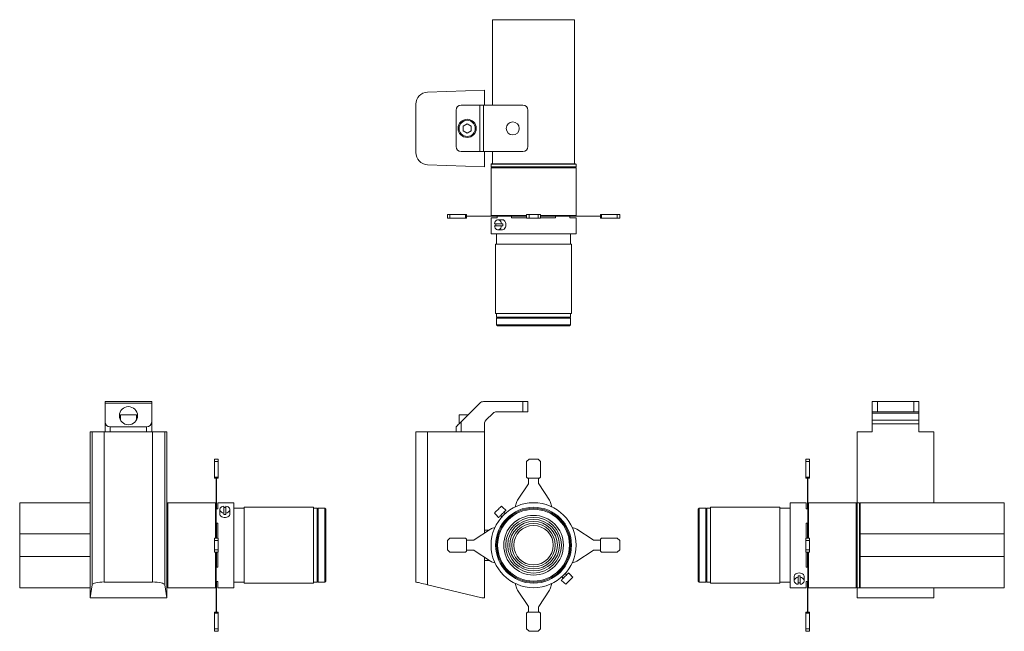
# Model space of a CAD drawing. Header units: millimetres. Extents: x -222 to 751, y 4 to 609.
import ezdxf

# ---------------------------------------------------------------- set-up
doc = ezdxf.new("R2010")
doc.units = ezdxf.units.MM

msp = doc.modelspace()

# ---------------------------------------------------------------- linework, layer by layer
at = {"color": 7, "linetype": 'Continuous', "lineweight": 15}
for p, q in [((326.37, 608.67), (245.37, 608.67)), ((245.37, 524.17), (245.37, 608.67)), ((326.37, 466.17), (326.37, 608.67)), ((181.03, 537.04), (237.27, 539.11)), ((237.27, 524.17), (237.27, 539.11)), ((169.47, 477.29), (169.47, 525.05)), ((209.27, 519.17), (209.27, 483.17)), ((214.27, 524.17), (232.81, 524.17)), ((232.81, 524.17), (232.81, 478.17)), ((232.81, 524.17), (236.34, 524.17)), ((236.34, 524.17), (236.34, 478.17)), ((236.34, 524.17), (275.27, 524.17)), ((280.27, 519.17), (280.27, 483.17)), ((220.27, 505.84), (216.22, 503.5)), ((216.22, 503.5), (216.22, 498.83)), ((216.22, 498.83), (220.27, 496.49)), ((224.32, 503.5), (220.27, 505.84)), ((220.27, 496.49), (224.32, 498.83)), ((224.32, 498.83), (224.32, 503.5)), ((214.27, 478.17), (232.81, 478.17)), ((232.81, 478.17), (236.34, 478.17)), ((236.34, 478.17), (275.27, 478.17)), ((237.27, 463.22), (237.27, 478.17)), ((245.37, 466.17), (245.37, 478.17)), ((237.27, 463.22), (181.03, 465.29)), ((244.37, 466.17), (243.87, 465.67)), ((243.87, 465.67), (243.87, 463.17)), ((243.87, 465.67), (327.87, 465.67)), ((243.87, 463.17), (244.37, 462.67)), ((243.87, 463.17), (327.87, 463.17)), ((244.37, 462.67), (243.87, 462.17)), ((243.87, 462.17), (243.87, 414.97)), ((243.87, 462.17), (327.87, 462.17)), ((244.37, 466.17), (245.37, 466.17)), ((244.37, 462.67), (327.37, 462.67)), ((245.37, 466.17), (326.37, 466.17)), ((326.37, 466.17), (327.37, 466.17)), ((327.87, 465.67), (327.37, 466.17)), ((327.37, 462.67), (327.87, 463.17)), ((327.87, 462.17), (327.37, 462.67)), ((327.87, 463.17), (327.87, 465.67)), ((327.87, 414.97), (327.87, 462.17)), ((200.71, 412.37), (200.71, 416.17)), ((203.21, 416.17), (200.71, 416.17)), ((203.21, 412.37), (200.71, 412.37)), ((203.21, 412.37), (203.21, 416.17)), ((218.71, 416.17), (203.21, 416.17)), ((218.71, 412.37), (203.21, 412.37)), ((218.71, 412.37), (218.71, 416.17)), ((219.71, 416.17), (218.71, 416.17)), ((219.71, 412.37), (218.71, 412.37)), ((219.71, 412.37), (219.71, 416.17)), ((226.47, 414.47), (219.71, 414.47)), ((226.47, 414.27), (219.71, 414.27)), ((226.47, 414.27), (226.47, 414.47)), ((227.03, 414.47), (226.47, 414.47)), ((227.03, 414.27), (226.47, 414.27)), ((227.03, 414.27), (227.03, 414.47)), ((243.22, 414.47), (227.03, 414.47)), ((243.22, 414.27), (227.03, 414.27)), ((243.22, 414.27), (243.22, 414.47)), ((244.41, 414.47), (243.22, 414.47)), ((244.41, 414.27), (243.22, 414.27)), ((243.87, 414.97), (244.37, 414.47)), ((243.87, 414.97), (278.87, 414.97)), ((243.87, 412.67), (243.87, 396.87)), ((249.97, 412.67), (243.87, 412.67)), ((244.41, 414.27), (244.41, 414.47)), ((248.36, 414.47), (244.41, 414.47)), ((249.97, 414.27), (244.41, 414.27)), ((248.36, 414.47), (249.97, 414.47)), ((249.97, 414.47), (249.97, 412.67)), ((249.97, 414.47), (264.07, 414.47)), ((254.9, 410.87), (250.66, 410.87)), ((264.07, 412.67), (264.07, 414.47)), ((264.07, 414.47), (267.44, 414.47)), ((264.27, 414.27), (264.07, 414.27)), ((278.87, 412.67), (264.07, 412.67)), ((264.27, 414.27), (264.27, 414.47)), ((264.77, 414.27), (264.27, 414.27)), ((264.77, 414.27), (264.77, 414.47)), ((265.27, 414.27), (264.77, 414.27)), ((265.27, 414.27), (265.27, 414.47)), ((265.77, 414.27), (265.27, 414.27)), ((265.77, 414.27), (265.77, 414.47)), ((269.41, 414.27), (265.77, 414.27)), ((269.41, 414.47), (267.44, 414.47)), ((269.41, 414.27), (269.41, 414.47)), ((269.99, 414.47), (269.41, 414.47)), ((269.99, 414.27), (269.41, 414.27)), ((269.99, 414.27), (269.99, 414.47)), ((278.87, 414.47), (269.99, 414.47)), ((278.87, 414.27), (269.99, 414.27)), ((278.87, 412.37), (278.87, 416.17)), ((281.37, 416.17), (278.87, 416.17)), ((281.37, 412.37), (278.87, 412.37)), ((281.37, 412.37), (281.37, 416.17)), ((290.37, 416.17), (281.37, 416.17)), ((290.37, 412.37), (281.37, 412.37)), ((290.37, 412.37), (290.37, 416.17)), ((292.87, 416.17), (290.37, 416.17)), ((292.87, 412.37), (290.37, 412.37)), ((292.87, 412.37), (292.87, 416.17)), ((292.87, 414.97), (327.87, 414.97)), ((301.75, 414.47), (292.87, 414.47)), ((301.75, 414.27), (292.87, 414.27)), ((307.67, 412.67), (292.87, 412.67)), ((301.75, 414.27), (301.75, 414.47)), ((302.33, 414.47), (301.75, 414.47)), ((302.33, 414.27), (301.75, 414.27)), ((302.33, 414.27), (302.33, 414.47)), ((304.3, 414.47), (302.33, 414.47)), ((305.97, 414.27), (302.33, 414.27)), ((304.3, 414.47), (307.67, 414.47)), ((305.97, 414.27), (305.97, 414.47)), ((306.47, 414.27), (305.97, 414.27)), ((306.47, 414.27), (306.47, 414.47)), ((306.97, 414.27), (306.47, 414.27)), ((306.97, 414.27), (306.97, 414.47)), ((307.47, 414.27), (306.97, 414.27)), ((307.47, 414.27), (307.47, 414.47)), ((307.67, 414.27), (307.47, 414.27)), ((307.67, 414.47), (307.67, 412.67)), ((307.67, 414.47), (321.77, 414.47)), ((321.77, 412.67), (321.77, 414.47)), ((321.77, 414.47), (323.38, 414.47)), ((327.33, 414.27), (321.77, 414.27)), ((327.87, 412.67), (321.77, 412.67)), ((327.33, 414.47), (323.38, 414.47)), ((327.33, 414.27), (327.33, 414.47)), ((328.53, 414.47), (327.33, 414.47)), ((328.53, 414.27), (327.33, 414.27)), ((327.37, 414.47), (327.87, 414.97)), ((327.87, 396.87), (327.87, 412.67)), ((328.53, 414.27), (328.53, 414.47)), ((344.72, 414.47), (328.53, 414.47)), ((344.72, 414.27), (328.53, 414.27)), ((344.72, 414.27), (344.72, 414.47)), ((345.27, 414.47), (344.72, 414.47)), ((345.27, 414.27), (344.72, 414.27)), ((345.27, 414.27), (345.27, 414.47)), ((352.03, 414.47), (345.27, 414.47)), ((352.03, 414.27), (345.27, 414.27)), ((352.03, 412.37), (352.03, 416.17)), ((353.03, 416.17), (352.03, 416.17)), ((353.03, 412.37), (352.03, 412.37)), ((353.03, 412.37), (353.03, 416.17)), ((368.53, 416.17), (353.03, 416.17)), ((368.53, 412.37), (353.03, 412.37)), ((368.53, 412.37), (368.53, 416.17)), ((371.03, 416.17), (368.53, 416.17)), ((371.03, 412.37), (368.53, 412.37)), ((371.03, 412.37), (371.03, 416.17)), ((247.19, 406.87), (254.12, 406.87)), ((254.12, 404.87), (247.19, 404.87)), ((250.66, 400.87), (254.9, 400.87)), ((254.12, 406.87), (255.54, 406.87)), ((255.54, 404.87), (254.12, 404.87)), ((285.87, 396.87), (243.87, 396.87)), ((249.37, 396.87), (249.37, 386.67)), ((327.87, 396.87), (285.87, 396.87)), ((322.37, 386.67), (322.37, 396.87)), ((248.37, 386.67), (248.37, 318.17)), ((285.87, 386.67), (248.37, 386.67)), ((323.37, 386.67), (285.87, 386.67)), ((323.37, 318.17), (323.37, 386.67)), ((285.87, 318.17), (248.37, 318.17)), ((249.37, 318.17), (249.37, 314.67)), ((249.37, 314.67), (249.87, 314.17)), ((249.37, 314.67), (322.37, 314.67)), ((249.87, 314.17), (249.37, 313.67)), ((249.37, 313.67), (249.37, 306.97)), ((249.37, 313.67), (322.37, 313.67)), ((249.87, 314.17), (321.87, 314.17)), ((323.37, 318.17), (285.87, 318.17)), ((321.87, 314.17), (322.37, 314.67)), ((322.37, 313.67), (321.87, 314.17)), ((322.37, 314.67), (322.37, 318.17)), ((322.37, 306.97), (322.37, 313.67)), ((249.37, 306.97), (250.37, 305.97)), ((249.37, 306.97), (322.37, 306.97)), ((321.37, 305.97), (250.37, 305.97)), ((321.37, 305.97), (322.37, 306.97)), ((-137.6, 231.03), (-91.6, 231.03)), ((-137.6, 229.57), (-137.6, 231.03)), ((-137.6, 229.57), (-91.6, 229.57)), ((-137.6, 211.03), (-137.6, 229.57)), ((-91.6, 229.57), (-91.6, 231.03)), ((-91.6, 211.03), (-91.6, 229.57)), ((214.27, 211.03), (232.81, 229.57)), ((236.34, 231.03), (275.27, 231.03)), ((275.27, 221.03), (275.27, 231.03)), ((275.27, 231.03), (280.27, 231.03)), ((280.27, 231.03), (280.27, 221.03)), ((620.7, 221.03), (620.7, 231.03)), ((620.7, 231.03), (625.7, 231.03)), ((625.7, 231.03), (625.7, 221.03)), ((661.7, 231.03), (625.7, 231.03)), ((661.7, 221.03), (661.7, 231.03)), ((661.7, 231.03), (666.7, 231.03)), ((666.7, 231.03), (666.7, 221.03)), ((-122.6, 218.03), (-122.6, 212.91)), ((-122.6, 218.03), (-106.6, 218.03)), ((-106.6, 212.91), (-106.6, 218.03)), ((212.27, 218.03), (212.27, 209.03)), ((212.27, 218.03), (221.27, 218.03)), ((245.81, 219.57), (238.74, 212.5)), ((275.27, 221.03), (249.34, 221.03)), ((280.27, 221.03), (275.27, 221.03)), ((625.7, 221.03), (620.7, 221.03)), ((620.7, 221.03), (620.7, 219.57)), ((666.7, 219.57), (620.7, 219.57)), ((620.7, 219.57), (620.7, 212.5)), ((661.7, 221.03), (625.7, 221.03)), ((666.7, 221.03), (661.7, 221.03)), ((666.7, 221.03), (666.7, 219.57)), ((666.7, 219.57), (666.7, 212.5)), ((-137.6, 201.03), (-137.6, 211.03)), ((-132.6, 206.03), (-96.6, 206.03)), ((-132.6, 206.03), (-132.6, 201.03)), ((-96.6, 201.03), (-96.6, 206.03)), ((-91.6, 211.03), (-91.6, 201.03)), ((209.27, 201.03), (209.27, 206.03)), ((214.27, 211.03), (214.27, 201.03)), ((237.27, 208.96), (237.27, 201.03)), ((666.7, 212.5), (620.7, 212.5)), ((620.7, 212.5), (620.7, 208.96)), ((666.7, 208.96), (620.7, 208.96)), ((620.7, 208.96), (620.7, 201.03)), ((666.7, 212.5), (666.7, 208.96)), ((666.7, 208.96), (666.7, 201.03)), ((-152.55, 201.03), (-152.55, 37.03)), ((-150.47, 201.03), (-152.55, 201.03)), ((-150.47, 49.87), (-150.47, 201.03)), ((-150.47, 201.03), (-138.48, 201.03)), ((-138.48, 201.03), (-138.48, 52.63)), ((-90.72, 201.03), (-138.48, 201.03)), ((-90.72, 52.63), (-90.72, 201.03)), ((-90.72, 201.03), (-78.73, 201.03)), ((-78.73, 201.03), (-78.73, 49.87)), ((-76.66, 201.03), (-78.73, 201.03)), ((-76.66, 37.03), (-76.66, 201.03)), ((169.47, 52.63), (169.47, 201.03)), ((169.47, 201.03), (181.03, 201.03)), ((181.03, 201.03), (181.03, 49.87)), ((237.27, 201.03), (181.03, 201.03)), ((237.27, 100.98), (237.27, 201.03)), ((605.75, 131.03), (605.75, 201.03)), ((605.75, 201.03), (620.7, 201.03)), ((666.7, 201.03), (681.64, 201.03)), ((681.64, 201.03), (681.64, 131.03)), ((-25.8, 174.19), (-29.6, 174.19)), ((-29.6, 174.19), (-29.6, 171.69)), ((-25.8, 171.69), (-29.6, 171.69)), ((-29.6, 171.69), (-29.6, 156.19)), ((-25.8, 174.19), (-25.8, 171.69)), ((-25.8, 171.69), (-25.8, 156.19)), ((281.37, 174.19), (278.87, 171.69)), ((278.87, 171.69), (278.87, 156.19)), ((290.37, 174.19), (281.37, 174.19)), ((292.87, 171.69), (290.37, 174.19)), ((292.87, 156.19), (292.87, 171.69)), ((554.9, 174.19), (558.7, 174.19)), ((554.9, 171.69), (554.9, 174.19)), ((554.9, 156.19), (554.9, 171.69)), ((554.9, 171.69), (558.7, 171.69)), ((558.7, 171.69), (558.7, 174.19)), ((558.7, 156.19), (558.7, 171.69)), ((-25.8, 156.19), (-29.6, 156.19)), ((-29.6, 156.19), (-29.6, 155.19)), ((-25.8, 156.19), (-25.8, 155.19)), ((278.87, 156.19), (279.87, 155.19)), ((291.87, 155.19), (292.87, 156.19)), ((554.9, 155.19), (554.9, 156.19)), ((554.9, 156.19), (558.7, 156.19)), ((558.7, 155.19), (558.7, 156.19)), ((-25.8, 155.19), (-29.6, 155.19)), ((-27.9, 155.19), (-27.9, 150.14)), ((-27.7, 150.14), (-27.9, 150.14)), ((-27.9, 150.14), (-27.9, 149.59)), ((-27.7, 149.59), (-27.9, 149.59)), ((-27.9, 149.59), (-27.9, 133.4)), ((-27.7, 155.19), (-27.7, 150.14)), ((-27.7, 150.14), (-27.7, 149.59)), ((-27.7, 149.59), (-27.7, 133.4)), ((280.71, 149.59), (269.99, 133.4)), ((279.87, 155.19), (291.87, 155.19)), ((280.87, 155.19), (280.87, 150.14)), ((290.87, 150.14), (290.87, 155.19)), ((301.75, 133.4), (291.04, 149.59)), ((554.9, 155.19), (558.7, 155.19)), ((556.8, 150.14), (556.8, 155.19)), ((556.8, 150.14), (557, 150.14)), ((556.8, 149.59), (556.8, 150.14)), ((556.8, 149.59), (557, 149.59)), ((556.8, 133.4), (556.8, 149.59)), ((557, 150.14), (557, 155.19)), ((557, 149.59), (557, 150.14)), ((557, 133.4), (557, 149.59)), ((-152.55, 131.03), (-222.1, 131.03)), ((-222.1, 131.03), (-222.1, 100.16)), ((-76.6, 131.03), (-76.66, 131.03)), ((-76.1, 130.53), (-76.6, 131.03)), ((-76.6, 47.03), (-76.6, 131.03)), ((-75.6, 131.03), (-76.1, 130.53)), ((-76.1, 47.53), (-76.1, 130.53)), ((-28.4, 131.03), (-75.6, 131.03)), ((-75.6, 47.03), (-75.6, 131.03)), ((-27.9, 130.53), (-28.4, 131.03)), ((-28.4, 96.03), (-28.4, 131.03)), ((-27.7, 133.4), (-27.9, 133.4)), ((-27.9, 133.4), (-27.9, 132.21)), ((-27.9, 132.21), (-27.9, 126.22)), ((-27.7, 132.21), (-27.9, 132.21)), ((-27.7, 133.4), (-27.7, 132.21)), ((-27.7, 132.21), (-27.7, 124.93)), ((-10.3, 131.03), (-26.1, 131.03)), ((-26.1, 131.03), (-26.1, 124.93)), ((-20.3, 120.78), (-20.3, 127.71)), ((-18.3, 127.71), (-18.3, 120.78)), ((-10.3, 131.03), (-10.3, 47.03)), ((68.4, 126.53), (-0.1, 126.53)), ((-0.1, 126.53), (-0.1, 51.53)), ((68.4, 126.53), (68.4, 51.53)), ((255.54, 126.3), (254.12, 127.71)), ((269.41, 132.21), (267.66, 126.88)), ((304.08, 126.88), (302.33, 132.21)), ((529.2, 126.53), (460.7, 126.53)), ((460.7, 51.53), (460.7, 126.53)), ((529.2, 51.53), (529.2, 126.53)), ((555.2, 131.03), (539.4, 131.03)), ((539.4, 47.03), (539.4, 131.03)), ((555.2, 124.93), (555.2, 131.03)), ((556.8, 133.4), (557, 133.4)), ((556.8, 132.21), (556.8, 133.4)), ((556.8, 132.21), (557, 132.21)), ((556.8, 124.93), (556.8, 132.21)), ((557, 132.21), (557, 133.4)), ((557, 126.22), (557, 132.21)), ((557.5, 131.03), (557, 130.53)), ((604.7, 131.03), (557.5, 131.03)), ((557.5, 131.03), (557.5, 96.03)), ((605.2, 130.53), (604.7, 131.03)), ((604.7, 131.03), (604.7, 47.03)), ((605.7, 131.03), (605.2, 130.53)), ((605.2, 130.53), (605.2, 47.53)), ((608.2, 131.03), (605.7, 131.03)), ((605.7, 131.03), (605.7, 47.03)), ((608.7, 130.53), (608.2, 131.03)), ((608.2, 131.03), (608.2, 47.03)), ((751.2, 131.03), (608.7, 131.03)), ((608.7, 131.03), (608.7, 100.16)), ((751.2, 100.16), (751.2, 131.03)), ((-27.9, 124.93), (-27.9, 126.22)), ((-27.9, 110.83), (-27.9, 124.93)), ((-26.1, 124.93), (-27.9, 124.93)), ((-24.3, 124.25), (-24.3, 120)), ((-20.3, 119.37), (-20.3, 120.78)), ((-18.3, 120.78), (-18.3, 119.37)), ((-14.3, 120), (-14.3, 124.25)), ((-0.1, 125.53), (-10.3, 125.53)), ((71.9, 125.53), (68.4, 125.53)), ((72.4, 125.03), (71.9, 125.53)), ((71.9, 52.53), (71.9, 125.53)), ((72.9, 125.53), (72.4, 125.03)), ((72.4, 53.03), (72.4, 125.03)), ((79.6, 125.53), (72.9, 125.53)), ((72.9, 52.53), (72.9, 125.53)), ((80.6, 124.53), (79.6, 125.53)), ((79.6, 52.53), (79.6, 125.53)), ((80.6, 124.53), (80.6, 53.53)), ((247.19, 120.78), (248.61, 119.37)), ((248.54, 119.3), (251.36, 116.47)), ((253.2, 118.31), (254.52, 116.99)), ((258.44, 123.54), (255.61, 126.37)), ((257.92, 120.38), (256.6, 121.7)), ((449.5, 125.53), (448.5, 124.53)), ((448.5, 53.53), (448.5, 124.53)), ((456.2, 125.53), (449.5, 125.53)), ((449.5, 125.53), (449.5, 52.53)), ((456.7, 125.03), (456.2, 125.53)), ((456.2, 125.53), (456.2, 89.03)), ((457.2, 125.53), (456.7, 125.03)), ((456.7, 125.03), (456.7, 89.03)), ((460.7, 125.53), (457.2, 125.53)), ((457.2, 125.53), (457.2, 89.03)), ((539.4, 125.53), (529.2, 125.53)), ((557, 124.93), (555.2, 124.93)), ((557, 126.22), (557, 124.93)), ((557, 124.93), (557, 110.83)), ((-27.9, 110.83), (-26.1, 110.83)), ((-27.9, 106.79), (-27.9, 110.83)), ((-27.7, 110), (-27.9, 110)), ((-27.7, 109.76), (-27.9, 109.76)), ((-27.7, 110.83), (-27.7, 110)), ((-27.7, 110), (-27.7, 109.76)), ((-27.7, 109.76), (-27.7, 105.49)), ((-26.1, 110.83), (-26.1, 96.03)), ((555.2, 110.83), (557, 110.83)), ((555.2, 96.03), (555.2, 110.83)), ((556.8, 110), (556.8, 110.83)), ((556.8, 110), (557, 110)), ((556.8, 109.76), (556.8, 110)), ((556.8, 109.76), (557, 109.76)), ((556.8, 105.49), (556.8, 109.76)), ((557, 110.83), (557, 106.79)), ((-152.55, 100.16), (-222.1, 100.16)), ((-222.1, 100.16), (-222.1, 77.91)), ((-27.9, 106.79), (-27.9, 105.49)), ((-27.7, 105.49), (-27.9, 105.49)), ((-27.9, 105.49), (-27.9, 104.91)), ((-27.7, 104.91), (-27.9, 104.91)), ((-27.9, 104.91), (-27.9, 96.03)), ((-27.7, 105.49), (-27.7, 104.91)), ((-27.7, 104.91), (-27.7, 96.03)), ((243.22, 104.91), (227.03, 94.2)), ((241.89, 104.03), (237.27, 104.03)), ((247.71, 106.58), (244.41, 105.49)), ((327.33, 105.49), (324.03, 106.58)), ((344.72, 94.2), (328.53, 104.91)), ((556.8, 105.49), (557, 105.49)), ((556.8, 104.91), (556.8, 105.49)), ((556.8, 104.91), (557, 104.91)), ((556.8, 96.03), (556.8, 104.91)), ((557, 105.49), (557, 106.79)), ((557, 104.91), (557, 105.49)), ((557, 96.03), (557, 104.91)), ((608.7, 100.16), (751.2, 100.16)), ((608.7, 98.09), (608.7, 100.16)), ((608.7, 98.09), (608.7, 79.98)), ((751.2, 77.91), (751.2, 100.16)), ((-25.8, 96.03), (-29.6, 96.03)), ((-29.6, 96.03), (-29.6, 93.53)), ((-25.8, 93.53), (-29.6, 93.53)), ((-29.6, 93.53), (-29.6, 84.53)), ((-25.8, 96.03), (-25.8, 93.53)), ((-25.8, 93.53), (-25.8, 84.53)), ((203.21, 96.03), (200.71, 93.53)), ((200.71, 93.53), (200.71, 84.53)), ((218.71, 96.03), (203.21, 96.03)), ((219.71, 95.03), (218.71, 96.03)), ((219.71, 83.03), (219.71, 95.03)), ((226.47, 94.03), (219.71, 94.03)), ((352.03, 94.03), (345.27, 94.03)), ((353.03, 96.03), (352.03, 95.03)), ((352.03, 95.03), (352.03, 83.03)), ((368.53, 96.03), (353.03, 96.03)), ((371.03, 93.53), (368.53, 96.03)), ((371.03, 84.53), (371.03, 93.53)), ((456.2, 89.03), (456.2, 52.53)), ((456.7, 89.03), (456.7, 53.03)), ((457.2, 89.03), (457.2, 52.53)), ((554.9, 96.03), (558.7, 96.03)), ((554.9, 93.53), (554.9, 96.03)), ((554.9, 84.53), (554.9, 93.53)), ((554.9, 93.53), (558.7, 93.53)), ((558.7, 93.53), (558.7, 96.03)), ((558.7, 84.53), (558.7, 93.53)), ((-222.1, 77.91), (-222.1, 47.03)), ((-152.55, 77.91), (-222.1, 77.91)), ((-25.8, 84.53), (-29.6, 84.53)), ((-29.6, 84.53), (-29.6, 82.03)), ((-25.8, 82.03), (-29.6, 82.03)), ((-28.4, 47.03), (-28.4, 82.03)), ((-27.9, 82.03), (-27.9, 73.16)), ((-27.7, 82.03), (-27.7, 73.16)), ((-26.1, 82.03), (-26.1, 67.23)), ((-25.8, 84.53), (-25.8, 82.03)), ((200.71, 84.53), (203.21, 82.03)), ((203.21, 82.03), (218.71, 82.03)), ((218.71, 82.03), (219.71, 83.03)), ((219.71, 84.03), (226.47, 84.03)), ((227.03, 83.87), (243.22, 73.16)), ((328.53, 73.16), (344.72, 83.87)), ((345.27, 84.03), (352.03, 84.03)), ((352.03, 83.03), (353.03, 82.03)), ((353.03, 82.03), (368.53, 82.03)), ((368.53, 82.03), (371.03, 84.53)), ((554.9, 82.03), (554.9, 84.53)), ((554.9, 84.53), (558.7, 84.53)), ((554.9, 82.03), (558.7, 82.03)), ((555.2, 67.23), (555.2, 82.03)), ((556.8, 73.16), (556.8, 82.03)), ((557, 73.16), (557, 82.03)), ((557.5, 82.03), (557.5, 47.03)), ((558.7, 82.03), (558.7, 84.53)), ((608.7, 77.91), (608.7, 79.98)), ((608.7, 77.91), (751.2, 77.91)), ((608.7, 77.91), (608.7, 47.03)), ((751.2, 47.03), (751.2, 77.91)), ((-27.7, 73.16), (-27.9, 73.16)), ((-27.9, 73.16), (-27.9, 72.58)), ((-27.7, 72.58), (-27.9, 72.58)), ((-27.9, 72.58), (-27.9, 71.28)), ((-27.9, 67.23), (-27.9, 71.28)), ((-27.7, 68.31), (-27.9, 68.31)), ((-27.7, 73.16), (-27.7, 72.58)), ((-27.7, 72.58), (-27.7, 68.31)), ((-27.7, 68.31), (-27.7, 68.07)), ((237.27, 37.03), (237.27, 77.09)), ((237.27, 74.03), (241.89, 74.03)), ((244.41, 72.58), (247.71, 71.49)), ((324.03, 71.49), (327.33, 72.58)), ((556.8, 73.16), (557, 73.16)), ((556.8, 72.58), (556.8, 73.16)), ((556.8, 72.58), (557, 72.58)), ((556.8, 68.31), (556.8, 72.58)), ((556.8, 68.31), (557, 68.31)), ((556.8, 68.07), (556.8, 68.31)), ((557, 72.58), (557, 73.16)), ((557, 71.28), (557, 72.58)), ((557, 71.28), (557, 67.23)), ((-27.7, 68.07), (-27.9, 68.07)), ((-27.9, 53.13), (-27.9, 67.23)), ((-26.1, 67.23), (-27.9, 67.23)), ((-27.7, 68.07), (-27.7, 67.23)), ((318.54, 59.76), (317.22, 61.08)), ((323.21, 58.77), (320.38, 61.6)), ((323.21, 58.77), (323.13, 58.7)), ((324.55, 57.28), (323.13, 58.7)), ((547.4, 57.28), (547.4, 58.7)), ((549.4, 58.7), (549.4, 57.28)), ((557, 67.23), (555.2, 67.23)), ((556.8, 68.07), (557, 68.07)), ((556.8, 67.23), (556.8, 68.07)), ((557, 67.23), (557, 53.13)), ((-150.47, 49.87), (-152.45, 37.03)), ((-138.48, 52.63), (-90.72, 52.63)), ((-76.75, 37.03), (-78.73, 49.87)), ((-27.9, 53.13), (-26.1, 53.13)), ((-27.9, 51.85), (-27.9, 53.13)), ((-27.9, 51.85), (-27.9, 45.86)), ((-27.7, 53.13), (-27.7, 45.86)), ((-26.1, 53.13), (-26.1, 47.03)), ((-10.3, 52.53), (-0.1, 52.53)), ((-0.1, 51.53), (68.4, 51.53)), ((68.4, 52.53), (71.9, 52.53)), ((71.9, 52.53), (72.4, 53.03)), ((72.4, 53.03), (72.9, 52.53)), ((72.9, 52.53), (79.6, 52.53)), ((79.6, 52.53), (80.6, 53.53)), ((234.77, 37.03), (181.03, 49.87)), ((267.66, 51.19), (269.41, 45.86)), ((302.33, 45.86), (304.08, 51.19)), ((313.31, 54.53), (316.14, 51.7)), ((313.82, 57.69), (315.15, 56.37)), ((316.21, 51.77), (317.62, 50.36)), ((448.5, 53.53), (449.5, 52.53)), ((449.5, 52.53), (456.2, 52.53)), ((456.2, 52.53), (456.7, 53.03)), ((456.7, 53.03), (457.2, 52.53)), ((457.2, 52.53), (460.7, 52.53)), ((460.7, 51.53), (529.2, 51.53)), ((529.2, 52.53), (539.4, 52.53)), ((543.4, 58.06), (543.4, 53.82)), ((547.4, 57.28), (547.4, 50.36)), ((549.4, 50.36), (549.4, 57.28)), ((553.4, 53.82), (553.4, 58.06)), ((555.2, 53.13), (557, 53.13)), ((555.2, 47.03), (555.2, 53.13)), ((556.8, 45.86), (556.8, 53.13)), ((557, 53.13), (557, 51.85)), ((557, 45.86), (557, 51.85)), ((-222.1, 47.03), (-152.55, 47.03)), ((-76.66, 47.03), (-76.6, 47.03)), ((-76.6, 47.03), (-76.1, 47.53)), ((-76.1, 47.53), (-75.6, 47.03)), ((-75.6, 47.03), (-28.4, 47.03)), ((-28.4, 47.03), (-27.9, 47.53)), ((-27.7, 45.86), (-27.9, 45.86)), ((-27.9, 45.86), (-27.9, 44.67)), ((-27.7, 44.67), (-27.9, 44.67)), ((-27.9, 44.67), (-27.9, 28.47)), ((-27.7, 45.86), (-27.7, 44.67)), ((-27.7, 44.67), (-27.7, 28.47)), ((-26.1, 47.03), (-10.3, 47.03)), ((269.99, 44.67), (280.71, 28.47)), ((291.04, 28.47), (301.75, 44.67)), ((539.4, 47.03), (555.2, 47.03)), ((556.8, 45.86), (557, 45.86)), ((556.8, 44.67), (556.8, 45.86)), ((556.8, 44.67), (557, 44.67)), ((556.8, 28.47), (556.8, 44.67)), ((557, 47.53), (557.5, 47.03)), ((557, 44.67), (557, 45.86)), ((557, 28.47), (557, 44.67)), ((557.5, 47.03), (604.7, 47.03)), ((604.7, 47.03), (605.2, 47.53)), ((605.2, 47.53), (605.7, 47.03)), ((605.7, 47.03), (608.2, 47.03)), ((605.75, 37.03), (605.75, 47.03)), ((608.2, 47.03), (608.7, 47.53)), ((608.7, 47.03), (751.2, 47.03)), ((681.64, 47.03), (681.64, 37.03)), ((-152.45, 37.03), (-152.55, 37.03)), ((-76.75, 37.03), (-152.45, 37.03)), ((-76.66, 37.03), (-76.75, 37.03)), ((237.27, 37.03), (234.77, 37.03)), ((681.64, 37.03), (605.75, 37.03)), ((-25.8, 22.87), (-29.6, 22.87)), ((-29.6, 22.87), (-29.6, 21.87)), ((-25.8, 21.87), (-29.6, 21.87)), ((-29.6, 21.87), (-29.6, 6.37)), ((-27.7, 28.47), (-27.9, 28.47)), ((-27.9, 28.47), (-27.9, 27.92)), ((-27.7, 27.92), (-27.9, 27.92)), ((-27.9, 27.92), (-27.9, 22.87)), ((-27.7, 28.47), (-27.7, 27.92)), ((-27.7, 27.92), (-27.7, 22.87)), ((-25.8, 22.87), (-25.8, 21.87)), ((-25.8, 21.87), (-25.8, 6.37)), ((279.87, 22.87), (278.87, 21.87)), ((278.87, 21.87), (278.87, 6.37)), ((291.87, 22.87), (279.87, 22.87)), ((280.87, 27.92), (280.87, 22.87)), ((290.87, 22.87), (290.87, 27.92)), ((292.87, 21.87), (291.87, 22.87)), ((292.87, 6.37), (292.87, 21.87)), ((554.9, 22.87), (558.7, 22.87)), ((554.9, 21.87), (554.9, 22.87)), ((554.9, 6.37), (554.9, 21.87)), ((554.9, 21.87), (558.7, 21.87)), ((556.8, 28.47), (557, 28.47)), ((556.8, 27.92), (556.8, 28.47)), ((556.8, 27.92), (557, 27.92)), ((556.8, 22.87), (556.8, 27.92)), ((557, 27.92), (557, 28.47)), ((557, 22.87), (557, 27.92)), ((558.7, 21.87), (558.7, 22.87)), ((558.7, 6.37), (558.7, 21.87)), ((-25.8, 6.37), (-29.6, 6.37)), ((-29.6, 6.37), (-29.6, 3.87)), ((-25.8, 3.87), (-29.6, 3.87)), ((-25.8, 6.37), (-25.8, 3.87)), ((278.87, 6.37), (281.37, 3.87)), ((281.37, 3.87), (290.37, 3.87)), ((290.37, 3.87), (292.87, 6.37)), ((554.9, 6.37), (558.7, 6.37)), ((554.9, 3.87), (554.9, 6.37)), ((554.9, 3.87), (558.7, 3.87)), ((558.7, 3.87), (558.7, 6.37))]:
    msp.add_line(p, q, dxfattribs=at)
at = {"color": 7, "linetype": 'Continuous', "lineweight": 15, "flags": 128}
for points in [[(247.19, 406.87), (247.47, 408.04), (247.95, 409.08), (248.6, 409.93), (249.37, 410.52), (250.22, 410.83), (251.1, 410.83), (251.95, 410.52), (252.72, 409.93), (253.36, 409.08), (253.84, 408.04), (254.12, 406.87)], [(254.9, 410.87), (255.12, 410.86), (255.99, 410.62), (256.79, 410.09), (257.48, 409.29), (258, 408.27), (258.32, 407.11), (258.44, 405.87)], [(254.12, 404.87), (253.84, 403.69), (253.36, 402.65), (252.72, 401.8), (251.95, 401.21), (251.1, 400.9), (250.22, 400.9), (249.37, 401.21), (248.6, 401.8), (247.95, 402.65), (247.47, 403.69), (247.19, 404.87)], [(258.44, 405.87), (258.32, 404.62), (258, 403.46), (257.48, 402.44), (256.79, 401.64), (255.99, 401.11), (255.12, 400.88), (254.9, 400.87)], [(209.27, 206.03), (209.37, 206.13), (209.65, 206.41), (210.11, 206.88), (210.74, 207.5), (211.49, 208.26), (212.36, 209.12), (213.3, 210.06), (214.27, 211.03)], [(-20.3, 120.78), (-21.48, 121.06), (-22.52, 121.54), (-23.36, 122.19), (-23.96, 122.96), (-24.26, 123.81), (-24.26, 124.69), (-23.96, 125.54), (-23.36, 126.31), (-22.52, 126.95), (-21.48, 127.43), (-20.3, 127.71)], [(-18.3, 127.71), (-17.13, 127.43), (-16.08, 126.95), (-15.24, 126.31), (-14.65, 125.54), (-14.34, 124.69), (-14.34, 123.81), (-14.65, 122.96), (-15.24, 122.19), (-16.08, 121.54), (-17.13, 121.06), (-18.3, 120.78)], [(254.12, 127.71), (253.84, 127.43), (253.36, 126.95), (252.72, 126.31), (251.95, 125.54), (251.1, 124.69), (250.22, 123.81), (249.37, 122.96), (248.6, 122.19), (247.95, 121.54), (247.47, 121.06), (247.19, 120.78)], [(-14.3, 120), (-14.39, 119.34), (-14.78, 118.5), (-15.45, 117.75), (-16.36, 117.14), (-17.46, 116.72), (-18.68, 116.5), (-19.93, 116.5), (-21.14, 116.72), (-22.24, 117.14), (-23.15, 117.75), (-23.83, 118.5), (-24.21, 119.34), (-24.3, 120)], [(248.61, 119.37), (248.58, 119.34), (248.55, 119.32), (248.54, 119.3), (248.54, 119.3)], [(258.44, 123.54), (258.32, 123.43), (258, 123.1), (257.48, 122.58), (256.79, 121.9), (255.99, 121.1), (255.12, 120.23), (254.24, 119.34), (253.39, 118.5), (252.65, 117.75), (252.04, 117.14), (251.61, 116.72), (251.39, 116.5), (251.36, 116.47)], [(255.61, 126.37), (255.6, 126.36), (255.59, 126.35), (255.57, 126.33), (255.54, 126.3)], [(320.38, 61.6), (320.27, 61.49), (319.94, 61.16), (319.42, 60.64), (318.74, 59.96), (317.93, 59.15), (317.06, 58.28), (316.18, 57.4), (315.34, 56.56), (314.59, 55.81), (313.98, 55.2), (313.56, 54.78), (313.33, 54.55), (313.31, 54.53)], [(548.4, 61.6), (547.15, 61.49), (545.99, 61.16), (544.97, 60.64), (544.17, 59.96), (543.64, 59.15), (543.41, 58.28), (543.4, 58.06)], [(553.4, 58.06), (553.39, 58.28), (553.15, 59.15), (552.62, 59.96), (551.82, 60.64), (550.8, 61.16), (549.64, 61.49), (548.4, 61.6)], [(181.03, 49.87), (179, 50.36), (177.05, 50.82), (175.22, 51.26), (173.57, 51.65), (172.15, 51.99), (171.01, 52.27), (170.16, 52.47), (169.64, 52.59), (169.47, 52.63)], [(316.21, 51.77), (316.18, 51.74), (316.15, 51.72), (316.14, 51.7), (316.14, 51.7)], [(324.55, 57.28), (324.27, 57), (323.79, 56.53), (323.15, 55.88), (322.38, 55.11), (321.52, 54.26), (320.65, 53.38), (319.8, 52.53), (319.02, 51.76), (318.38, 51.11), (317.9, 50.64), (317.62, 50.36)], [(547.4, 57.28), (546.22, 57), (545.18, 56.53), (544.33, 55.88), (543.74, 55.11), (543.43, 54.26), (543.43, 53.38), (543.74, 52.53), (544.33, 51.76), (545.18, 51.11), (546.22, 50.64), (547.4, 50.36)], [(549.4, 50.36), (550.57, 50.64), (551.61, 51.11), (552.46, 51.76), (553.05, 52.53), (553.36, 53.38), (553.36, 54.26), (553.05, 55.11), (552.46, 55.88), (551.61, 56.53), (550.57, 57), (549.4, 57.28)]]:
    msp.add_lwpolyline(points, dxfattribs=at)
at = {"color": 7, "linetype": 'Continuous', "lineweight": 15}
for centre, radius in [((220.27, 501.17), 9), ((220.27, 501.17), 8), ((265.27, 501.17), 6.5), ((-114.6, 217.03), 9), ((285.87, 89.03), 42), ((285.87, 89.03), 37.5), ((285.87, 89.03), 36.5), ((285.87, 89.03), 35.5), ((285.87, 89.03), 29.5), ((285.87, 89.03), 27.5), ((285.87, 89.03), 25.5), ((285.87, 89.03), 23.5), ((285.87, 89.03), 21.5), ((285.87, 89.03), 19.5)]:
    msp.add_circle(centre, radius, dxfattribs=at)
for centre, radius, start, end in [((181.47, 525.05), 12, 92.11172, 180), ((214.27, 519.17), 5, 90, 180), ((275.27, 519.17), 5, 0, 90), ((181.47, 477.29), 12, 180, 267.88828), ((214.27, 483.17), 5, 180, 270), ((275.27, 483.17), 5, 270, 0), ((255.57, 405.87), 7.03, 171.82149, 188.17851), ((248.58, 405.87), 7.03, 351.82149, 8.17851), ((236.34, 226.03), 5, 90, 135), ((249.34, 216.03), 5, 90, 135), ((-132.6, 211.03), 5, 180, 270), ((-96.6, 211.03), 5, 270, 0), ((242.27, 208.96), 5, 135, 180), ((279.87, 150.14), 1, 326.51171, 0), ((291.87, 150.14), 1, 180, 213.48829), ((274.16, 130.64), 5, 146.51171, 161.76751), ((297.58, 130.64), 5, 18.23249, 33.48829), ((-19.3, 119.34), 7.03, 81.82201, 98.17799), ((-19.3, 126.33), 7.03, 261.82201, 278.17799), ((245.97, 100.74), 5, 108.23249, 123.48829), ((325.77, 100.74), 5, 56.51171, 71.76751), ((226.47, 95.03), 1, 270, 303.48829), ((345.27, 95.03), 1, 236.51171, 270), ((226.47, 83.03), 1, 56.51171, 90), ((345.27, 83.03), 1, 90, 123.48829), ((245.97, 77.33), 5, 236.51171, 251.76751), ((325.77, 77.33), 5, 288.23249, 303.48829), ((548.4, 51.74), 7.03, 81.82022, 98.17978), ((548.4, 58.73), 7.03, 261.82022, 278.17978), ((274.16, 47.42), 5, 198.23249, 213.48829), ((297.58, 47.42), 5, 326.51171, 341.76751), ((279.87, 27.92), 1, 0, 33.48829), ((291.87, 27.92), 1, 146.51171, 180)]:
    msp.add_arc(centre, radius, start, end, dxfattribs=at)
for centre, start_param, end_param in [((-138.48, 49.77), 1.570796, 3.104736), ((-90.72, 49.77), 0.036856, 1.570796)]:
    msp.add_ellipse(centre, major_axis=(12, 0), ratio=0.238897, start_param=start_param, end_param=end_param, dxfattribs=at)

doc.saveas('drawing.dxf')
